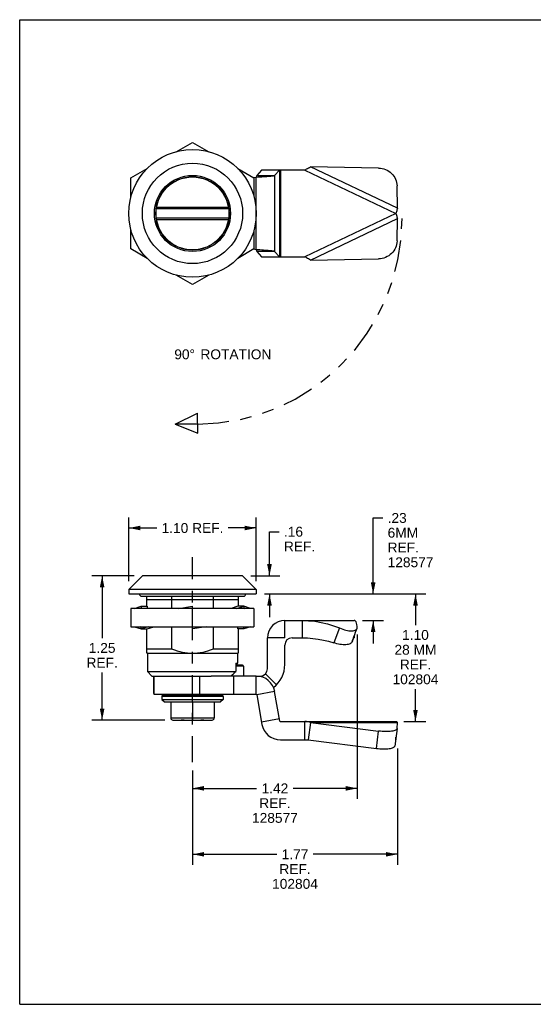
# Model space of a CAD drawing. Header units: inches. Extents: x 0 to 11, y 0 to 8.5.
# Tile 1 of 3: x 0 to 4.4, y 0 to 8.5. Entities that reach past the tile are written whole.
import ezdxf

# ---------------------------------------------------------------- set-up
doc = ezdxf.new("R2010")
doc.units = ezdxf.units.IN
doc.header["$LTSCALE"] = 0.605
doc.header["$MEASUREMENT"] = 0
doc.linetypes.add('CENTER', pattern=[0.6, 0.375, -0.075, 0.075, -0.075])
doc.linetypes.add('PHANTOM', pattern=[0.8, 0.45, -0.05, 0.1, -0.05, 0.1, -0.05])
doc.layers.get('0').update_dxf_attribs({"linetype": 'CONTINUOUS'})
for name, color, linetype in [('02___PRT_ALL_AXES', 7, 'CONTINUOUS'), ('DEFAULT_1', 7, 'CENTER'), ('DEFAULT_3', 7, 'PHANTOM')]:
    doc.layers.add(name, color=color, linetype=linetype)
doc.styles.get("Standard").update_dxf_attribs({"font": 'arial.ttf'})
doc.dimstyles.new('DIMSTYLE_1', dxfattribs={"dimtxt": 0.085, "dimasz": 0.1, "dimexe": 0.09, "dimexo": 0.07, "dimgap": 0.0425, "dimtad": 0, "dimtih": 1, "dimtoh": 1, "dimzin": 4, "dimdsep": 46, "dimtxsty": 'Standard', "dimblk": '_FILLED', "dimblk1": '_FILLED', "dimblk2": '_FILLED', "dimcen": 0.09, "dimazin": 1, "dimtfac": 1, "dimtofl": 0, "dimtmove": 0, "dimatfit": 3, "dimldrblk": '_FILLED', "dimfxl": 0, "dimtolj": 1, "dimtzin": 4, "dimarcsym": 0})

# ---------------------------------------------------------------- blocks, each defined once
blk = doc.blocks.new('_FILLED')
at = {"color": 0, "linetype": 'ByBlock'}
blk.add_solid([(0, 0), (-1, 0.2), (-1, -0.2)], dxfattribs=at)
blk = doc.blocks.new('*D5')
at = {"color": 2, "linetype": 'Continuous'}
for p, q in [((3.2649, 2.2086), (3.2649, 1.205)), ((1.4942, 2.019), (1.4942, 1.205)), ((1.4942, 1.295), (2.2216, 1.295)), ((3.2649, 1.295), (2.5375, 1.295))]:
    blk.add_line(p, q, dxfattribs=at)
at = {"color": 2, "linetype": 'Continuous', "xscale": 0.1, "yscale": 0.1, "zscale": 0.1, "rotation": 180}
blk.add_blockref('_FILLED', (1.4942, 1.295), dxfattribs=at)
at = {"color": 2, "linetype": 'Continuous', "xscale": 0.1, "yscale": 0.1, "zscale": 0.1}
blk.add_blockref('_FILLED', (3.2649, 1.295), dxfattribs=at)
at = {"color": 2, "linetype": 'Continuous', "insert": (2.3796, 1.3375), "char_height": 0.085, "width": 0.396245, "attachment_point": 2, "line_spacing_factor": 0.9}
blk.add_mtext('1.77\\PREF.\\P102804', dxfattribs=at)
blk = doc.blocks.new('*D6')
at = {"color": 2, "linetype": 'Continuous'}
for p, q in [((0.9425, 3.6516), (0.9425, 4.2019)), ((2.0448, 3.6516), (2.0448, 4.2019)), ((0.9425, 4.1119), (1.1843, 4.1119)), ((2.0448, 4.1119), (1.803, 4.1119))]:
    blk.add_line(p, q, dxfattribs=at)
at = {"color": 2, "linetype": 'Continuous', "xscale": 0.1, "yscale": 0.1, "zscale": 0.1, "rotation": 180}
blk.add_blockref('_FILLED', (0.9425, 4.1119), dxfattribs=at)
at = {"color": 2, "linetype": 'Continuous', "xscale": 0.1, "yscale": 0.1, "zscale": 0.1}
blk.add_blockref('_FILLED', (2.0448, 4.1119), dxfattribs=at)
at = {"color": 2, "linetype": 'Continuous', "insert": (1.4936, 4.1544), "char_height": 0.085, "width": 0.533699, "attachment_point": 2, "line_spacing_factor": 0.9}
blk.add_mtext('1.10 REF.', dxfattribs=at)
blk = doc.blocks.new('*D7')
at = {"color": 2, "linetype": 'Continuous'}
for p, q in [((0.9906, 3.6997), (0.6227, 3.6997)), ((0.7127, 3.6997), (0.7127, 3.1617)), ((0.7127, 2.4536), (0.7127, 2.8642)), ((1.2549, 2.4536), (0.6227, 2.4536))]:
    blk.add_line(p, q, dxfattribs=at)
at = {"color": 2, "linetype": 'Continuous', "xscale": 0.1, "yscale": 0.1, "zscale": 0.1}
for p, rotation in [((0.7127, 3.6997), 90), ((0.7127, 2.4536), 270)]:
    blk.add_blockref('_FILLED', p, dxfattribs=dict(at, rotation=rotation))
at = {"color": 2, "linetype": 'Continuous', "insert": (0.7127, 3.1192), "char_height": 0.085, "width": 0.269851, "attachment_point": 2, "line_spacing_factor": 0.9}
blk.add_mtext('1.25\\PREF.', dxfattribs=at)
blk = doc.blocks.new('*D8')
at = {"color": 2, "linetype": 'Continuous'}
for p, q in [((2.1148, 3.5422), (3.5107, 3.5422)), ((3.4207, 3.5422), (3.4207, 3.2734)), ((3.4207, 2.441), (3.4207, 2.7209)), ((3.3215, 2.441), (3.5107, 2.441))]:
    blk.add_line(p, q, dxfattribs=at)
at = {"color": 2, "linetype": 'Continuous', "xscale": 0.1, "yscale": 0.1, "zscale": 0.1}
for p, rotation in [((3.4207, 3.5422), 90), ((3.4207, 2.441), 270)]:
    blk.add_blockref('_FILLED', p, dxfattribs=dict(at, rotation=rotation))
at = {"color": 2, "linetype": 'Continuous', "insert": (3.4207, 3.2309), "char_height": 0.085, "width": 0.396245, "attachment_point": 2, "line_spacing_factor": 0.9}
blk.add_mtext('1.10\\P28 MM\\PREF.\\P102804', dxfattribs=at)
blk = doc.blocks.new('*D9')
at = {"color": 2, "linetype": 'Continuous'}
for p, q in [((2.1589, 3.6997), (2.1589, 4.0799)), ((2.1589, 4.0799), (2.2414, 4.0799)), ((1.9967, 3.6997), (2.2489, 3.6997)), ((2.1148, 3.5422), (2.2489, 3.5422)), ((2.1589, 3.5422), (2.1589, 3.3422))]:
    blk.add_line(p, q, dxfattribs=at)
at = {"color": 2, "linetype": 'Continuous', "xscale": 0.1, "yscale": 0.1, "zscale": 0.1}
for p, rotation in [((2.1589, 3.6997), 270), ((2.1589, 3.5422), 90)]:
    blk.add_blockref('_FILLED', p, dxfattribs=dict(at, rotation=rotation))
at = {"color": 2, "linetype": 'Continuous', "insert": (2.2839, 4.1224), "char_height": 0.085, "width": 0.269851, "attachment_point": 1, "line_spacing_factor": 0.9}
blk.add_mtext('.16\\PREF.', dxfattribs=at)
blk = doc.blocks.new('*D10')
at = {"color": 2, "linetype": 'Continuous'}
for p, q in [((3.055, 3.5422), (3.055, 4.1987)), ((3.055, 4.1987), (3.1375, 4.1987)), ((2.1148, 3.5422), (3.145, 3.5422)), ((2.9617, 3.3135), (3.145, 3.3135)), ((3.055, 3.3135), (3.055, 3.1135))]:
    blk.add_line(p, q, dxfattribs=at)
at = {"color": 2, "linetype": 'Continuous', "xscale": 0.1, "yscale": 0.1, "zscale": 0.1}
for p, rotation in [((3.055, 3.5422), 270), ((3.055, 3.3135), 90)]:
    blk.add_blockref('_FILLED', p, dxfattribs=dict(at, rotation=rotation))
at = {"color": 2, "linetype": 'Continuous', "insert": (3.18, 4.2412), "char_height": 0.085, "width": 0.396245, "attachment_point": 1, "line_spacing_factor": 0.9}
blk.add_mtext('.23\\P6MM\\PREF.\\P128577', dxfattribs=at)
blk = doc.blocks.new('*D11')
at = {"color": 2, "linetype": 'Continuous'}
for p, q in [((2.918, 3.192), (2.918, 1.7743)), ((1.4942, 2.019), (1.4942, 1.7743)), ((1.4942, 1.8643), (2.0481, 1.8643)), ((2.918, 1.8643), (2.3641, 1.8643))]:
    blk.add_line(p, q, dxfattribs=at)
at = {"color": 2, "linetype": 'Continuous', "xscale": 0.1, "yscale": 0.1, "zscale": 0.1, "rotation": 180}
blk.add_blockref('_FILLED', (1.4942, 1.8643), dxfattribs=at)
at = {"color": 2, "linetype": 'Continuous', "xscale": 0.1, "yscale": 0.1, "zscale": 0.1}
blk.add_blockref('_FILLED', (2.918, 1.8643), dxfattribs=at)
at = {"color": 2, "linetype": 'Continuous', "insert": (2.2061, 1.9068), "char_height": 0.085, "width": 0.396245, "attachment_point": 2, "line_spacing_factor": 0.9}
blk.add_mtext('1.42\\PREF.\\P128577', dxfattribs=at)

msp = doc.modelspace()

# ---------------------------------------------------------------- linework, layer by layer
at = {"color": 7, "linetype": 'Continuous'}
for p, q in [((0, 0), (0, 8.5)), ((0, 8.5), (11, 8.5)), ((1.3536, 7.3604), (1.4936, 7.4412)), ((1.4936, 7.4412), (1.6337, 7.3604)), ((0.9621, 7.1344), (1.1025, 7.2154)), ((1.8848, 7.2154), (2.0251, 7.1344)), ((0.9621, 6.9731), (0.9621, 7.1344)), ((2.0251, 7.1344), (2.0251, 6.9731)), ((0.9621, 6.5207), (0.9621, 6.6819)), ((2.0251, 6.6819), (2.0251, 6.5207)), ((1.1025, 6.4396), (0.9621, 6.5207)), ((2.0251, 6.5207), (1.8848, 6.4396)), ((1.4936, 6.2138), (1.3536, 6.2947)), ((1.6337, 6.2947), (1.4936, 6.2138)), ((1.0606, 3.6997), (0.9425, 3.5816)), ((1.9267, 3.6997), (1.0606, 3.6997)), ((1.9267, 3.6997), (2.0448, 3.5816)), ((0.9425, 3.5816), (0.9425, 3.5422)), ((2.0448, 3.5816), (0.9425, 3.5816)), ((2.0448, 3.5816), (2.0448, 3.5422)), ((0.9425, 3.5422), (2.0448, 3.5422)), ((1.0999, 3.4369), (1.0999, 3.5222)), ((1.0999, 3.495), (1.8873, 3.495)), ((1.3132, 3.5222), (1.3132, 3.4172)), ((1.6741, 3.4172), (1.6741, 3.5222)), ((1.8873, 3.5222), (1.8873, 3.4369)), ((0.9621, 3.4172), (0.9621, 3.2597)), ((2.0251, 3.4172), (0.9621, 3.4172)), ((0.9913, 3.4172), (1.0504, 3.4369)), ((1.0504, 3.4369), (1.0504, 3.4172)), ((1.0504, 3.4369), (1.1015, 3.4369)), ((1.1015, 3.4369), (1.1015, 3.4172)), ((1.3755, 3.4172), (1.4936, 3.4369)), ((1.4936, 3.24), (1.4936, 3.4369)), ((1.8857, 3.4369), (1.8267, 3.4172)), ((1.8778, 3.4172), (1.9369, 3.4369)), ((1.9369, 3.4369), (1.8857, 3.4369)), ((1.9369, 3.4369), (1.9369, 3.4172)), ((1.9959, 3.4172), (1.9369, 3.4369)), ((1.9369, 3.4198), (1.9448, 3.4172)), ((2.0251, 3.4172), (2.0251, 3.2597)), ((0.9621, 3.2597), (2.0251, 3.2597)), ((0.9913, 3.2597), (1.0504, 3.24)), ((1.0504, 3.2571), (1.0425, 3.2597)), ((1.0504, 3.24), (1.0504, 3.2597)), ((1.1095, 3.2597), (1.0504, 3.24)), ((1.0504, 3.24), (1.1015, 3.24)), ((1.0999, 3.0304), (1.0999, 3.24)), ((1.1015, 3.24), (1.1606, 3.2597)), ((1.3132, 3.2597), (1.3132, 3.0698)), ((1.6118, 3.2597), (1.4936, 3.24)), ((1.6741, 3.0698), (1.6741, 3.2597)), ((1.8857, 3.24), (1.8857, 3.2597)), ((1.9369, 3.24), (1.8857, 3.24)), ((1.8873, 3.24), (1.8873, 3.0304)), ((1.9959, 3.2597), (1.9369, 3.24)), ((1.9369, 3.24), (1.9369, 3.2597)), ((2.2917, 3.1635), (2.2917, 3.3135)), ((2.2917, 3.3135), (2.8917, 3.3135)), ((2.4417, 3.3135), (2.4417, 3.1635)), ((2.7634, 3.2493), (2.714, 3.1207)), ((2.1417, 2.896), (2.1417, 3.1635)), ((2.2917, 3.1635), (2.1417, 3.1635)), ((2.8757, 3.1362), (2.881, 3.1516)), ((2.8917, 3.1819), (2.8917, 3.1635)), ((1.0999, 3.0698), (1.3132, 3.0698)), ((1.6741, 3.0698), (1.8873, 3.0698)), ((2.8757, 3.1362), (2.8734, 3.1292)), ((1.1039, 3.0304), (1.0999, 3.0304)), ((1.1039, 3.0304), (1.1039, 2.8729)), ((1.1039, 3.0304), (1.8873, 3.0304)), ((1.8834, 3.0304), (1.8834, 2.9438)), ((1.8675, 2.9438), (1.8675, 2.8729)), ((1.8675, 2.9438), (1.8834, 2.9438)), ((1.8675, 2.932), (1.8716, 2.932)), ((1.1432, 2.8335), (1.1039, 2.8729)), ((1.1039, 2.8729), (1.8675, 2.8729)), ((1.1432, 2.8335), (1.6553, 2.8335)), ((1.1567, 2.8335), (1.1567, 2.6835)), ((2.0449, 2.8335), (2.0792, 2.8335)), ((2.2185, 2.7568), (2.1234, 2.8519)), ((0, 0), (11, 0))]:
    msp.add_line(p, q, dxfattribs=at)
at = {"color": 6, "linetype": 'Continuous'}
for p, q in [((3.1026, 7.2196), (2.5122, 7.2297)), ((3.2649, 6.8721), (2.5122, 7.2297)), ((2.0215, 7.1365), (2.0449, 7.1409)), ((2.0449, 6.514), (2.0449, 7.1409)), ((2.0903, 7.2015), (2.0487, 7.1555)), ((2.0487, 7.1555), (2.2038, 7.1555)), ((2.4641, 7.2015), (2.0903, 7.2015)), ((2.2038, 7.1555), (2.2454, 7.2015)), ((2.2038, 7.1555), (2.2038, 6.4995)), ((2.249, 6.4535), (2.249, 7.2015)), ((2.2528, 7.2015), (2.2528, 6.4535)), ((2.4641, 7.2015), (3.2515, 6.8275)), ((3.2649, 6.8721), (3.2615, 7.0651)), ((1.8061, 6.8669), (1.1812, 6.8669)), ((1.1835, 6.8826), (1.8037, 6.8826)), ((3.2515, 6.8275), (2.4641, 6.4535)), ((1.1812, 6.7882), (1.8061, 6.7882)), ((1.8037, 6.7724), (1.1835, 6.7724)), ((2.5122, 6.4253), (3.2649, 6.7829)), ((3.2615, 6.5899), (3.2649, 6.7829)), ((2.0449, 6.514), (2.0215, 6.5185)), ((2.2038, 6.4995), (2.0487, 6.4995)), ((2.0487, 6.4995), (2.0903, 6.4535)), ((2.2454, 6.4535), (2.2038, 6.4995)), ((2.0903, 6.4535), (2.4641, 6.4535)), ((2.5122, 6.4253), (3.1026, 6.4354)), ((1.9267, 2.928), (1.8675, 2.928)), ((1.9346, 2.9202), (1.8675, 2.9202)), ((1.9346, 2.9202), (1.9346, 2.8335)), ((1.159, 2.8335), (1.159, 2.6761)), ((1.5537, 2.8335), (1.5537, 2.6761)), ((2.0449, 2.8335), (1.6553, 2.8335)), ((1.848, 2.8335), (1.848, 2.6761)), ((2.0449, 2.6761), (2.0449, 2.8335)), ((1.159, 2.6761), (2.0449, 2.6761)), ((1.2279, 2.6584), (1.2279, 2.6308)), ((1.7594, 2.6584), (1.2279, 2.6584)), ((1.2397, 2.6761), (1.2397, 2.6702)), ((1.2397, 2.6702), (1.7476, 2.6702)), ((1.2436, 2.6702), (1.2436, 2.6761)), ((1.255, 2.6761), (1.255, 2.6702)), ((1.2737, 2.6702), (1.2737, 2.6761)), ((1.2991, 2.6761), (1.2991, 2.6702)), ((1.3304, 2.6702), (1.3304, 2.6761)), ((1.3667, 2.6761), (1.3667, 2.6702)), ((1.4068, 2.6702), (1.4068, 2.6761)), ((1.4495, 2.6761), (1.4495, 2.6702)), ((1.4663, 2.6702), (1.4663, 2.6761)), ((1.4936, 2.6702), (1.4936, 2.6761)), ((1.5377, 2.6761), (1.5377, 2.6702)), ((1.5475, 2.6761), (1.5475, 2.6702)), ((1.5805, 2.6702), (1.5805, 2.6761)), ((1.6206, 2.6761), (1.6206, 2.6702)), ((1.6569, 2.6702), (1.6569, 2.6761)), ((1.6882, 2.6761), (1.6882, 2.6702)), ((1.7136, 2.6702), (1.7136, 2.6761)), ((1.7323, 2.6761), (1.7323, 2.6702)), ((1.7437, 2.6702), (1.7437, 2.6761)), ((1.7476, 2.6761), (1.7476, 2.6702)), ((1.7594, 2.6584), (1.7594, 2.6308)), ((2.2038, 2.7002), (2.0487, 2.6728)), ((2.0487, 2.6728), (2.0939, 2.4169)), ((2.249, 2.4442), (2.2038, 2.7002)), ((1.2279, 2.6308), (1.252, 2.6111)), ((1.2279, 2.6308), (1.7594, 2.6308)), ((1.252, 2.6111), (1.7353, 2.6111)), ((1.3053, 2.6111), (1.3053, 2.4733)), ((1.4936, 2.6111), (1.4936, 2.4709)), ((1.682, 2.6111), (1.682, 2.4733)), ((1.7594, 2.6308), (1.7353, 2.6111)), ((1.3053, 2.4733), (1.682, 2.4733)), ((1.4936, 2.4709), (1.4936, 2.4544)), ((1.3249, 2.4536), (1.399, 2.4536)), ((1.4036, 2.4536), (1.4084, 2.4536)), ((1.4084, 2.4536), (1.4135, 2.4536)), ((1.5657, 2.4536), (1.5684, 2.4536)), ((1.5684, 2.4536), (1.5738, 2.4536)), ((1.5711, 2.4536), (1.5723, 2.4536)), ((1.5738, 2.4536), (1.5813, 2.4536)), ((1.5789, 2.4536), (1.5837, 2.4536)), ((1.5837, 2.4536), (1.5883, 2.4536)), ((1.5883, 2.4536), (1.6623, 2.4536)), ((2.2454, 2.4643), (2.0903, 2.437)), ((2.2528, 2.441), (3.2515, 2.441)), ((2.4641, 2.2835), (2.4641, 2.441)), ((2.5122, 2.4341), (2.4924, 2.2835)), ((2.5122, 2.4341), (3.2649, 2.4341)), ((2.5122, 2.4341), (3.1026, 2.3594)), ((3.2614, 2.3805), (3.2417, 2.2299)), ((3.2615, 2.3812), (3.2614, 2.3805)), ((3.2615, 2.3812), (3.2649, 2.4341)), ((3.0829, 2.2088), (3.1026, 2.3594)), ((3.2515, 2.2835), (3.2515, 2.3049)), ((2.2528, 2.2835), (2.4924, 2.2835)), ((2.4924, 2.2835), (3.0829, 2.2088)), ((3.2487, 2.2835), (3.2515, 2.2835))]:
    msp.add_line(p, q, dxfattribs=at)
at = {"color": 3, "linetype": 'Continuous'}
for p, q in [((2.3542, 3.1635), (2.4417, 3.1635)), ((2.2917, 2.9335), (2.2917, 3.101)), ((2.8734, 3.1292), (2.8773, 3.1395)), ((1.159, 2.6835), (1.1567, 2.6835))]:
    msp.add_line(p, q, dxfattribs=at)
at = {"color": 6, "linetype": 'Continuous'}
for points in [[(2.4641, 7.2015), (2.4722, 7.2063), (2.4802, 7.2111), (2.4882, 7.2158), (2.4962, 7.2205), (2.5042, 7.2251), (2.5122, 7.2297)], [(2.0449, 7.1409), (2.0609, 7.142), (2.0768, 7.143), (2.0924, 7.1441), (2.1076, 7.1451), (2.1221, 7.1461), (2.1358, 7.1472), (2.1486, 7.1482), (2.1604, 7.1492), (2.1711, 7.1503), (2.1804, 7.1513), (2.1885, 7.1523), (2.1951, 7.1534), (2.2002, 7.1544), (2.2038, 7.1555)], [(2.0487, 7.1555), (2.0485, 7.153), (2.048, 7.1506), (2.0474, 7.1482), (2.0466, 7.1458), (2.0458, 7.1434), (2.0449, 7.1409)], [(3.1026, 7.2196), (3.1181, 7.2186), (3.1332, 7.2161), (3.1481, 7.2122), (3.1627, 7.207), (3.1766, 7.2004), (3.1899, 7.1925), (3.2023, 7.1834), (3.2139, 7.1732), (3.2243, 7.162), (3.2337, 7.1499), (3.2418, 7.137), (3.2486, 7.1234), (3.254, 7.1093), (3.258, 7.0948), (3.2605, 7.0801), (3.2615, 7.0651)], [(3.2649, 6.8721), (3.2627, 6.8648), (3.2605, 6.8575), (3.2583, 6.85), (3.2561, 6.8425), (3.2538, 6.835), (3.2515, 6.8275)], [(3.2515, 6.8275), (3.2538, 6.82), (3.2561, 6.8124), (3.2583, 6.805), (3.2605, 6.7975), (3.2627, 6.7902), (3.2649, 6.7829)], [(3.2615, 6.5899), (3.2605, 6.5749), (3.258, 6.5602), (3.254, 6.5457), (3.2486, 6.5316), (3.2418, 6.518), (3.2337, 6.5051), (3.2243, 6.493), (3.2139, 6.4818), (3.2023, 6.4716), (3.1899, 6.4625), (3.1766, 6.4546), (3.1627, 6.448), (3.1481, 6.4427), (3.1332, 6.4389), (3.1181, 6.4364), (3.1026, 6.4354)], [(2.2038, 6.4995), (2.2002, 6.5006), (2.1951, 6.5016), (2.1885, 6.5026), (2.1804, 6.5037), (2.1711, 6.5047), (2.1604, 6.5058), (2.1486, 6.5068), (2.1358, 6.5078), (2.1221, 6.5089), (2.1076, 6.5099), (2.0924, 6.5109), (2.0768, 6.512), (2.0609, 6.513), (2.0449, 6.514)], [(2.0449, 6.514), (2.0458, 6.5116), (2.0466, 6.5092), (2.0474, 6.5068), (2.048, 6.5044), (2.0485, 6.502), (2.0487, 6.4995)], [(2.5122, 6.4253), (2.5042, 6.4299), (2.4962, 6.4345), (2.4882, 6.4392), (2.4802, 6.4439), (2.4722, 6.4487), (2.4641, 6.4535)], [(1.4216, 2.4536), (1.4171, 2.4536), (1.4127, 2.4537), (1.4085, 2.4537), (1.4045, 2.4537), (1.4006, 2.4536), (1.397, 2.4536)], [(1.397, 2.4536), (1.399, 2.4536), (1.4013, 2.4536), (1.4036, 2.4536)], [(1.399, 2.4536), (1.4013, 2.4536), (1.4029, 2.4536)], [(1.4135, 2.4536), (1.4189, 2.4536), (1.5684, 2.4536)], [(1.4936, 2.4544), (1.4937, 2.4538), (1.4936, 2.4536)], [(1.5903, 2.4536), (1.5866, 2.4536), (1.5828, 2.4537), (1.5787, 2.4537), (1.5745, 2.4537), (1.5702, 2.4536), (1.5657, 2.4536)], [(2.5122, 2.4341), (2.5042, 2.4362), (2.4962, 2.4379), (2.4882, 2.4392), (2.4802, 2.4402), (2.4722, 2.4408), (2.4641, 2.441)], [(3.2614, 2.3805), (3.2605, 2.3772), (3.258, 2.3735), (3.254, 2.37), (3.2486, 2.3668), (3.2418, 2.364), (3.2337, 2.3615), (3.2243, 2.3593), (3.2139, 2.3576), (3.2023, 2.3563), (3.1899, 2.3554), (3.1766, 2.355), (3.1627, 2.355), (3.1481, 2.3555), (3.1332, 2.3563), (3.1181, 2.3577), (3.1026, 2.3594)], [(3.2515, 2.441), (3.2538, 2.4408), (3.2561, 2.4402), (3.2583, 2.4392), (3.2605, 2.4379), (3.2627, 2.4362), (3.2649, 2.4341)], [(3.0829, 2.2088), (3.0983, 2.2071), (3.1135, 2.2057), (3.1284, 2.2049), (3.1429, 2.2044), (3.1569, 2.2044), (3.1701, 2.2048), (3.1826, 2.2057), (3.1941, 2.207), (3.2046, 2.2087), (3.2139, 2.2109), (3.222, 2.2134), (3.2288, 2.2162), (3.2342, 2.2194), (3.2382, 2.2229), (3.2407, 2.2266), (3.2417, 2.2299)]]:
    msp.add_lwpolyline(points, dxfattribs=at)
at = {"color": 7, "linetype": 'Continuous'}
for points in [[(2.4417, 3.3135), (2.4966, 3.3117), (2.5512, 3.3063), (2.6054, 3.2972), (2.659, 3.2846), (2.7117, 3.2686), (2.7634, 3.2493)], [(2.7634, 3.2493), (2.7785, 3.2434), (2.7928, 3.2381), (2.8065, 3.2336), (2.8196, 3.2299), (2.8319, 3.227), (2.8435, 3.2249), (2.8544, 3.2236), (2.8646, 3.2231), (2.8742, 3.2235), (2.883, 3.2247), (2.8911, 3.2267), (2.8983, 3.2296), (2.9046, 3.2332), (2.9099, 3.2376), (2.914, 3.2428), (2.9165, 3.2477)], [(2.881, 3.1516), (2.8882, 3.172), (2.8954, 3.1921), (2.9028, 3.2119), (2.9102, 3.2314), (2.9165, 3.2477)], [(2.918, 3.262), (2.915, 3.2775), (2.9112, 3.2904), (2.9069, 3.3005), (2.9021, 3.3077), (2.897, 3.3121), (2.8917, 3.3135)], [(2.9165, 3.2477), (2.9169, 3.2487), (2.9182, 3.2551), (2.918, 3.262)], [(1.3132, 3.0698), (1.3375, 3.0603), (1.3608, 3.0522), (1.3829, 3.0456), (1.4048, 3.0403), (1.4276, 3.0359), (1.4502, 3.0328), (1.4722, 3.0309), (1.4936, 3.0304)], [(1.4936, 3.0304), (1.5152, 3.031), (1.5373, 3.0328), (1.56, 3.036), (1.5827, 3.0404), (1.6046, 3.0457), (1.6267, 3.0523), (1.6499, 3.0603), (1.6741, 3.0698)], [(1.8262, 2.8335), (1.8331, 2.8401), (1.84, 2.8466), (1.8469, 2.8532), (1.8538, 2.8598), (1.8606, 2.8663), (1.8675, 2.8729)]]:
    msp.add_lwpolyline(points, dxfattribs=at)
at = {"color": 3, "linetype": 'Continuous'}
for points in [[(2.4417, 3.1635), (2.4879, 3.1623), (2.534, 3.1587), (2.5797, 3.1526), (2.6251, 3.1443), (2.6699, 3.1336), (2.714, 3.1207)], [(2.8773, 3.1395), (2.8808, 3.1481), (2.8839, 3.1548), (2.8867, 3.1597), (2.8892, 3.1626), (2.8917, 3.1635)], [(2.8734, 3.1292), (2.8711, 3.1248), (2.8675, 3.1206), (2.8626, 3.1166), (2.8563, 3.1128), (2.8488, 3.1096), (2.84, 3.1069), (2.83, 3.1049), (2.8191, 3.1037), (2.8072, 3.1033), (2.7947, 3.1037), (2.7816, 3.105), (2.7681, 3.107), (2.7545, 3.1097), (2.7408, 3.113), (2.7274, 3.1166), (2.714, 3.1207)]]:
    msp.add_lwpolyline(points, dxfattribs=at)
at = {"color": 7, "linetype": 'Continuous'}
for radius in [0.5512, 0.4331, 0.3287, 0.3169]:
    msp.add_circle((1.4936, 6.8275), radius, dxfattribs=at)
at = {"color": 6, "linetype": 'Continuous'}
msp.add_circle((1.4936, 6.8275), 0.315, dxfattribs=at)
at = {"color": 7, "linetype": 'Continuous'}
for centre, radius, start, end in [((2.2917, 3.1635), 0.15, 90, 180), ((2.3542, 3.101), 0.0625, 90, 180), ((1.8716, 2.9438), 0.0118, 270, 360), ((2.0792, 2.896), 0.0625, 270, 360), ((2.0417, 2.9335), 0.25, 307.36363, 360)]:
    msp.add_arc(centre, radius, start, end, dxfattribs=at)
at = {"color": 6, "linetype": 'Continuous'}
for centre, radius, start, end in [((1.9267, 2.9202), 0.00787, 0, 90), ((2.0449, 2.6721), 0.1614, 10, 90), ((1.2397, 2.6584), 0.0118, 90, 180), ((1.7476, 2.6584), 0.0118, 0, 90), ((2.0449, 2.6721), 0.00394, 10, 90), ((1.3249, 2.4733), 0.0197, 180, 270), ((1.6623, 2.4733), 0.0197, 270, 360), ((2.2528, 2.4449), 0.1614, 190, 270), ((2.2528, 2.4449), 0.00394, 190, 270)]:
    msp.add_arc(centre, radius, start, end, dxfattribs=at)
at = {"layer": '02___PRT_ALL_AXES', "color": 7, "linetype": 'Continuous'}
msp.add_line((1.0542, 3.5222), (1.9342, 3.5222), dxfattribs=at)
for centre, start, end in [((1.0542, 3.5422), 180, 270), ((1.9342, 3.5422), 270, 360)]:
    msp.add_arc(centre, 0.02, start, end, dxfattribs=at)
at = {"layer": 'DEFAULT_1', "color": 2, "linetype": 'CENTER'}
msp.add_line((1.4942, 2.089), (1.4942, 3.8588), dxfattribs=at)
at = {"layer": 'DEFAULT_3', "color": 4, "linetype": 'PHANTOM'}
for p, q in [((1.3434, 5.0085), (1.5369, 5.1043)), ((1.5385, 4.9314), (1.5369, 5.1043)), ((1.5377, 5.0093), (1.3434, 5.0085)), ((1.3434, 5.0085), (1.5385, 4.9314))]:
    msp.add_line(p, q, dxfattribs=at)
msp.add_arc((1.5307, 6.783), 1.7738, 270.22664, 359.98304, dxfattribs=at)

# ---------------------------------------------------------------- texts
at = {"color": 2, "linetype": 'Continuous', "insert": (1.7559, 5.6538), "char_height": 0.085, "width": 0.848157, "attachment_point": 2, "line_spacing_factor": 0.9}
msp.add_mtext('90\\fgdt;{\\fgdt;~}\\fArial;{\\ftxt.shx;\\W0.166667;\\H0.085000; } ROTATION', dxfattribs=at)

# ---------------------------------------------------------------- dimensions: what is measured, and where the dimension line sits
at = {"color": 2, "linetype": 'Continuous'}
for base, p1, p2, angle, text, picture, middle in [((0.9425, 4.1119), (2.0448, 3.5816), (0.9425, 3.5816), 180, '<> REF.', '*D6', (1.4936, 4.1119)), ((3.055, 3.5422), (2.8917, 3.3135), (2.0448, 3.5422), 90, '<>\\P6MM\\PREF.\\P128577', '*D10', (3.3781, 4.0074)), ((2.1589, 3.6997), (2.3189, 3.5422), (1.9267, 3.6997), 90, '<>\\PREF.', '*D9', (2.4189, 4.0161)), ((0.7127, 2.4536), (1.0606, 3.6997), (1.3249, 2.4536), 270, '<>\\PREF.', '*D7', (0.7127, 3.0129)), ((3.4207, 3.5422), (3.2515, 2.441), (2.0448, 3.5422), 90, '<>\\P28 MM\\PREF.\\P102804', '*D8', (3.4207, 2.9972))]:
    dim = msp.add_linear_dim(base=base, p1=p1, p2=p2, angle=angle, text=text, dimstyle='DIMSTYLE_1', dxfattribs=at)
    dim.commit()
    dim.dimension.update_dxf_attribs({"geometry": picture, "text_midpoint": middle, "dimtype": 160})
for base, p2, text, picture, middle in [((2.918, 1.8643), (2.918, 3.262), '<>\\PREF.\\P128577', '*D11', (2.2061, 1.7368)), ((3.2649, 1.295), (3.2649, 2.2786), '<>\\PREF.\\P102804', '*D5', (2.3796, 1.1675))]:
    dim = msp.add_linear_dim(base=base, p1=(1.4942, 2.089), p2=p2, text=text, dimstyle='DIMSTYLE_1', dxfattribs=at)
    dim.commit()
    dim.dimension.update_dxf_attribs({"geometry": picture, "text_midpoint": middle, "dimtype": 160})

doc.saveas('drawing.dxf')
